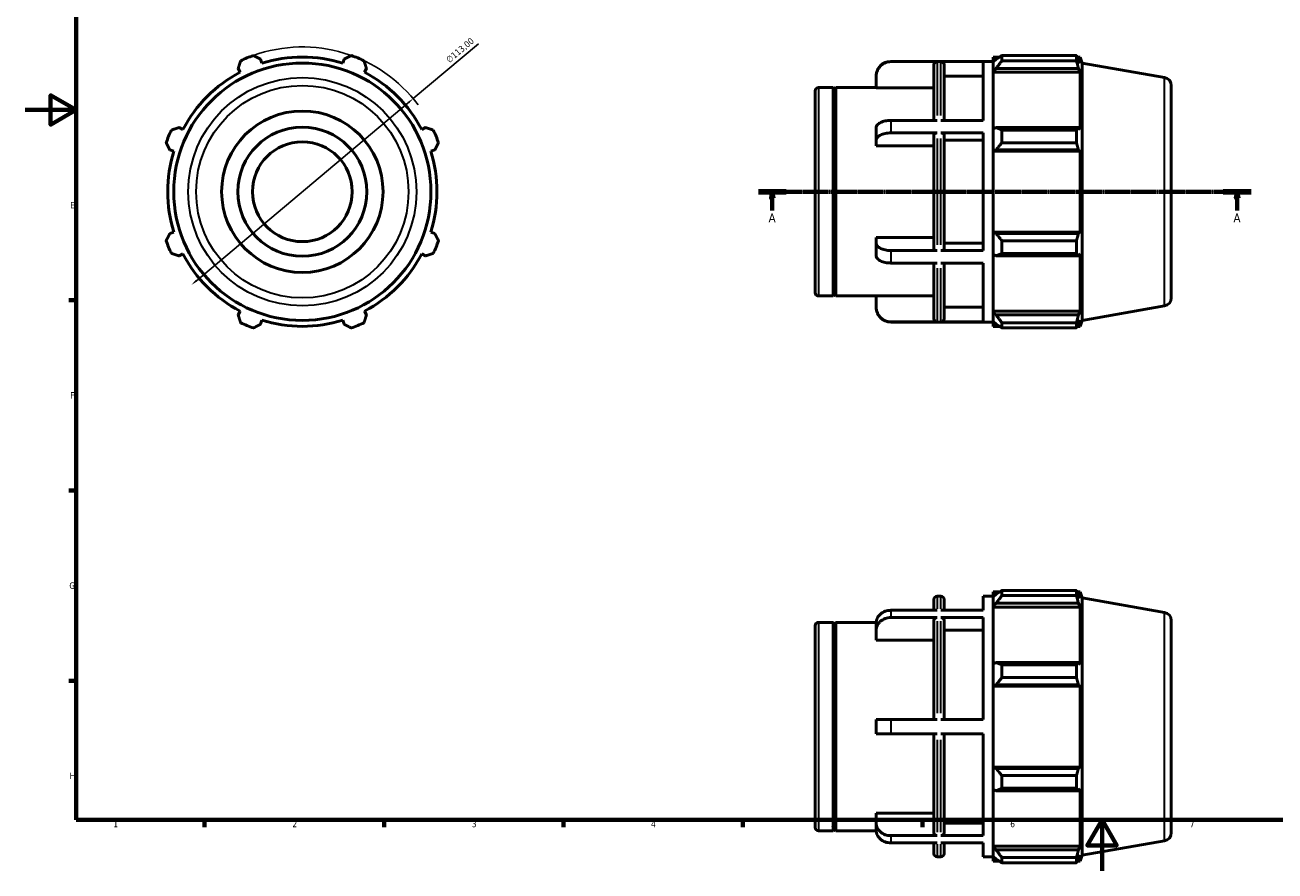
# Model space of a CAD drawing. Header units: millimetres. Extents: x 0 to 931, y 0 to 658.
# Tile 1 of 4: x 0 to 488, y 0 to 330. Entities that reach past the tile are written whole.
import ezdxf

# ---------------------------------------------------------------- set-up
doc = ezdxf.new("R2010")
doc.units = ezdxf.units.MM
doc.linetypes.add('CHAIN', pattern=[0.7087, 0.4724, -0.0591, 0.1181, -0.0591])
for name, color, linetype, lineweight in [('Border (ISO)', 7, 'Continuous', 70), ('Dimension (ISO)', 7, 'Continuous', 25), ('Section Line (ISO)', 7, 'CHAIN', 70), ('Visible (ISO)', 7, 'Continuous', 50), ('Visible Narrow (ISO)', 7, 'Continuous', 35)]:
    doc.layers.add(name, color=color, linetype=linetype, lineweight=lineweight)
doc.styles.add('Label Text (ISO)', font='tahoma.ttf')
doc.styles.add('Note Text (ISO)', font='tahoma.ttf')
doc.dimstyles.new('Default (ISO)', dxfattribs={"dimtxt": 2.5, "dimasz": 2.5, "dimexe": 3.175, "dimexo": 0, "dimgap": 0.762, "dimtad": 1, "dimrnd": 1e-08, "dimzin": 0, "dimtxsty": 'Note Text (ISO)', "dimcen": 0.09, "dimdle": 10, "dimclrd": 256, "dimclre": 256, "dimclrt": 232, "dimazin": 0, "dimtfac": 1.40208, "dimtmove": 0, "dimatfit": 3, "dimfxl": 1, "dimtolj": 1, "dimtzin": 0, "dimlwd": -1, "dimlwe": -1, "dimarcsym": 0})

# ---------------------------------------------------------------- blocks, each defined once
blk = doc.blocks.new('Borders Default Border')
at = {"layer": 'Border (ISO)'}
for p, q in [((20, 222.75), (17.1, 222.75)), ((20, 148.5), (17.1, 148.5)), ((20, 74.25), (17.1, 74.25)), ((70.08, 20), (70.08, 17.1)), ((140.17, 20), (140.17, 17.1)), ((210.25, 20), (210.25, 17.1)), ((280.33, 20), (280.33, 17.1)), ((350.42, 20), (350.42, 17.1))]:
    blk.add_line(p, q, dxfattribs=at)
at = {"layer": 'Border (ISO)', "flags": 128}
for points in [[(20, 20), (20, 574), (821, 574), (821, 20), (20, 20)], [(0, 297), (20, 297), (10, 302.77), (10, 291.23), (20, 297)], [(420.5, 0), (420.5, 20), (414.73, 10), (426.27, 10), (420.5, 20)]]:
    blk.add_lwpolyline(points, dxfattribs=at)
at = {"layer": 'Border (ISO)', "color": 232, "true_color": 0xca0064, "char_height": 2.5, "attachment_point": 7, "style": 'Note Text (ISO)'}
for s, insert in [('E', (17.64, 258.63)), ('F', (17.7, 184.38)), ('G', (17.31, 110.08)), ('H', (17.44, 35.88)), ('1', (34.48, 17.1)), ('2', (104.37, 17.1)), ('3', (174.43, 17.05)), ('4', (244.42, 17.1)), ('5', (314.64, 17.05)), ('6', (384.66, 17.05)), ('7', (454.77, 17.1))]:
    blk.add_mtext(s, dxfattribs=dict(at, insert=insert))
blk = doc.blocks.new('2dTransSection0')
at = {"layer": 'Section Line (ISO)', "linetype": 'CHAIN'}
blk.add_line((286.33, 265.11), (478.73, 265.11), dxfattribs=at)
at = {"layer": 'Section Line (ISO)', "linetype": 'Continuous', "lineweight": 140}
for p, q in [((286.33, 265.11), (297.23, 265.11)), ((467.83, 265.11), (478.73, 265.11))]:
    blk.add_line(p, q, dxfattribs=at)
at = {"layer": 'Section Line (ISO)', "linetype": 'Continuous'}
for p, q in [((291.78, 265.11), (291.28, 262.61)), ((291.78, 262.61), (291.78, 265.11)), ((292.28, 262.61), (291.78, 265.11)), ((473.28, 265.11), (472.78, 262.61)), ((473.28, 262.61), (473.28, 265.11)), ((473.78, 262.61), (473.28, 265.11)), ((291.28, 262.61), (292.28, 262.61)), ((291.78, 257.71), (291.78, 262.61)), ((472.78, 262.61), (473.78, 262.61)), ((473.28, 257.71), (473.28, 262.61))]:
    blk.add_line(p, q, dxfattribs=at)
at = {"layer": 'Section Line (ISO)', "linetype": 'Continuous', "flags": 128}
for points in [[(292.28, 262.61), (291.78, 265.11), (291.28, 262.61), (292.28, 262.61)], [(473.78, 262.61), (473.28, 265.11), (472.78, 262.61), (473.78, 262.61)]]:
    blk.add_lwpolyline(points, dxfattribs=at)
at = {"layer": 'Section Line (ISO)'}
for points in [[(292.28, 262.61), (291.78, 265.11), (291.28, 262.61), (292.28, 262.61)], [(473.78, 262.61), (473.28, 265.11), (472.78, 262.61), (473.78, 262.61)]]:
    blk.add_solid(points, dxfattribs=at)
at = {"layer": 'Section Line (ISO)', "char_height": 3.5, "attachment_point": 7, "style": 'Label Text (ISO)'}
for insert in [(290.29, 253.11), (471.79, 253.11)]:
    blk.add_mtext('A', dxfattribs=dict(at, insert=insert))
blk = doc.blocks.new('*D7')
at = {"layer": 'Defpoints', "color": 0, "transparency": 16777216}
for p in [(151.55, 301.44), (65.01, 228.77)]:
    blk.add_point(p, dxfattribs=at)
at = {"layer": 'Dimension (ISO)', "transparency": 16777216}
for p, q in [((151.55, 301.44), (177.07, 322.87)), ((66.93, 230.38), (149.64, 299.83))]:
    blk.add_line(p, q, dxfattribs=at)
blk.add_arc((108.28, 265.11), 56.5, 36.8005, 109.792, dxfattribs=at)
for points in [[(149.37, 300.15), (149.9, 299.51), (151.55, 301.44)], [(66.66, 230.7), (67.2, 230.06), (65.01, 228.77)]]:
    blk.add_solid(points, dxfattribs=at)
at = {"layer": 'Dimension (ISO)', "color": 232, "true_color": 0xca0064, "transparency": 16777216, "insert": (164.08, 317.15), "char_height": 2.5, "attachment_point": 1, "rotation": 40.0203, "style": 'Note Text (ISO)'}
blk.add_mtext('\\A1;∅113,00', dxfattribs=at)

msp = doc.modelspace()

# ---------------------------------------------------------------- linework, layer by layer
at = {"layer": 'Visible (ISO)'}
for p, q in [((378.0312, 317.6515), (378.0312, 315.7584)), ((378.0312, 317.6515), (380.4365, 317.6515)), ((381.4212, 318.269), (381.4212, 316.2259)), ((381.4212, 318.269), (410.4982, 318.269)), ((410.4982, 316.2259), (410.4982, 318.269)), ((410.8566, 317.6515), (411.9377, 317.6515)), ((412.7812, 315.3339), (411.9377, 317.6515)), ((411.9377, 315.2196), (411.9377, 317.6515)), ((83.2361, 313.218), (84.0187, 311.7145)), ((92.4807, 315.2196), (91.971, 316.8361)), ((124.5916, 316.8361), (124.0819, 315.2196)), ((132.5439, 311.7145), (133.3266, 313.218)), ((338.0098, 315.9565), (378.0312, 315.9565)), ((356.1246, 315.878), (338.0098, 315.878)), ((354.8646, 292.9388), (354.8646, 314.616)), ((374.0598, 315.878), (357.576, 315.878)), ((358.836, 314.616), (358.836, 292.9388)), ((374.0598, 292.9388), (374.0598, 315.878)), ((379.1612, 316.8361), (378.0312, 315.7584)), ((378.0312, 312.2157), (378.0312, 315.7584)), ((378.0312, 312.2157), (379.1612, 313.218)), ((379.1612, 313.218), (411.3207, 313.218)), ((410.4982, 316.2259), (381.4212, 316.2259)), ((411.9377, 315.2196), (411.3207, 316.8361)), ((411.3207, 313.218), (411.9377, 311.7145)), ((412.7812, 214.8792), (412.7812, 315.3339)), ((444.9282, 309.6655), (412.7812, 315.3339)), ((332.3598, 310.2182), (332.3598, 310.3065)), ((332.3598, 305.6883), (332.3598, 310.2182)), ((374.0598, 310.2182), (358.836, 310.2182)), ((378.0312, 311.7145), (378.0312, 312.2157)), ((378.0312, 311.7145), (378.0312, 289.63)), ((378.0312, 311.7145), (411.9377, 311.7145)), ((411.9377, 289.3691), (411.9377, 311.7145)), ((308.5312, 225.6865), (308.5312, 304.5265)), ((309.7912, 305.7865), (315.5312, 305.7865)), ((315.5312, 224.4265), (315.5312, 305.7865)), ((316.0312, 305.2865), (315.5312, 305.7865)), ((316.0312, 305.2865), (316.5312, 305.7865)), ((316.0312, 224.9265), (316.0312, 305.2865)), ((316.5312, 224.4265), (316.5312, 305.7865)), ((316.5312, 305.7865), (332.3598, 305.7865)), ((354.8646, 305.6883), (332.3598, 305.6883)), ((447.5312, 306.5634), (447.5312, 223.6497)), ((356.1246, 292.9388), (338.0098, 292.9388)), ((374.0598, 292.9388), (357.576, 292.9388)), ((61.6733, 289.3691), (60.1699, 290.1518)), ((156.3928, 290.1518), (154.8893, 289.3691)), ((332.3598, 285.2158), (332.3598, 290.1089)), ((356.1246, 288.0457), (338.0098, 288.0457)), ((374.0598, 288.0457), (357.576, 288.0457)), ((374.0598, 242.1673), (374.0598, 288.0457)), ((379.1612, 290.1518), (378.0312, 289.63)), ((378.0312, 281.077), (378.0312, 289.63)), ((411.3207, 290.1518), (379.1612, 290.1518)), ((381.4212, 289.1702), (381.4212, 284.2378)), ((381.4212, 289.1702), (410.4982, 289.1702)), ((410.4982, 284.2378), (410.4982, 289.1702)), ((411.9377, 289.3691), (411.3207, 290.1518)), ((332.3598, 282.9509), (332.3598, 285.2158)), ((354.8646, 242.7983), (354.8646, 287.4147)), ((358.836, 287.4147), (358.836, 242.7983)), ((374.0598, 285.2158), (358.836, 285.2158)), ((410.4982, 284.2378), (381.4212, 284.2378)), ((56.5517, 281.4168), (58.1683, 280.9071)), ((158.3944, 280.9071), (160.0109, 281.4168)), ((354.8646, 282.9509), (332.3598, 282.9509)), ((378.0312, 281.077), (379.1612, 281.4168)), ((378.0312, 280.9071), (378.0312, 281.077)), ((378.0312, 280.9071), (378.0312, 249.3059)), ((378.0312, 280.9071), (411.9377, 280.9071)), ((379.1612, 281.4168), (411.3207, 281.4168)), ((411.3207, 281.4168), (411.9377, 280.9071)), ((411.9377, 249.3059), (411.9377, 280.9071)), ((58.1683, 249.3059), (56.5517, 248.7962)), ((160.0109, 248.7962), (158.3944, 249.3059)), ((378.0312, 249.136), (378.0312, 249.3059)), ((378.0312, 249.3059), (411.9377, 249.3059)), ((379.1612, 248.7962), (378.0312, 249.136)), ((378.0312, 240.5831), (378.0312, 249.136)), ((411.9377, 249.3059), (411.3207, 248.7962)), ((332.3598, 244.9972), (332.3598, 247.2622)), ((332.3598, 247.2622), (354.8646, 247.2622)), ((332.3598, 240.1042), (332.3598, 244.9972)), ((358.836, 244.9972), (374.0598, 244.9972)), ((411.3207, 248.7962), (379.1612, 248.7962)), ((381.4212, 245.9753), (381.4212, 241.0428)), ((381.4212, 245.9753), (410.4982, 245.9753)), ((410.4982, 241.0428), (410.4982, 245.9753)), ((60.1699, 240.0613), (61.6733, 240.8439)), ((154.8893, 240.8439), (156.3928, 240.0613)), ((356.1246, 242.1673), (338.0098, 242.1673)), ((374.0598, 242.1673), (357.576, 242.1673)), ((378.0312, 240.5831), (379.1612, 240.0613)), ((378.0312, 240.5831), (378.0312, 218.4985)), ((379.1612, 240.0613), (411.3207, 240.0613)), ((410.4982, 241.0428), (381.4212, 241.0428)), ((411.3207, 240.0613), (411.9377, 240.8439)), ((411.9377, 218.4985), (411.9377, 240.8439)), ((356.1246, 237.2743), (338.0098, 237.2743)), ((354.8646, 215.5971), (354.8646, 237.2743)), ((374.0598, 237.2743), (357.576, 237.2743)), ((358.836, 237.2743), (358.836, 215.5971)), ((374.0598, 214.3351), (374.0598, 237.2743)), ((316.0312, 224.9265), (315.5312, 224.4265)), ((316.0312, 224.9265), (316.5312, 224.4265)), ((332.3598, 219.9949), (332.3598, 224.5247)), ((332.3598, 224.5247), (354.8646, 224.5247)), ((309.7912, 224.4265), (315.5312, 224.4265)), ((316.5312, 224.4265), (332.3598, 224.4265)), ((332.3598, 219.9065), (332.3598, 219.9949)), ((358.836, 219.9949), (374.0598, 219.9949)), ((444.9282, 220.5475), (412.7812, 214.8792)), ((84.0187, 218.4985), (83.2361, 216.9951)), ((91.971, 213.3769), (92.4807, 214.9935)), ((124.0819, 214.9935), (124.5916, 213.3769)), ((133.3266, 216.9951), (132.5439, 218.4985)), ((378.0312, 217.9974), (378.0312, 218.4985)), ((378.0312, 218.4985), (411.9377, 218.4985)), ((378.0312, 214.4546), (378.0312, 217.9974)), ((379.1612, 216.9951), (378.0312, 217.9974)), ((411.3207, 216.9951), (379.1612, 216.9951)), ((411.9377, 218.4985), (411.3207, 216.9951)), ((411.3207, 213.3769), (411.9377, 214.9935)), ((411.9377, 212.5615), (411.9377, 214.9935)), ((412.7812, 214.8792), (411.9377, 212.5615)), ((356.1246, 214.3351), (338.0098, 214.3351)), ((338.0098, 214.2565), (378.0312, 214.2565)), ((374.0598, 214.3351), (357.576, 214.3351)), ((378.0312, 214.4546), (379.1612, 213.3769)), ((378.0312, 214.4546), (378.0312, 212.5615)), ((378.0312, 212.5615), (380.4365, 212.5615)), ((381.4212, 213.9872), (381.4212, 211.9441)), ((381.4212, 213.9872), (410.4982, 213.9872)), ((410.4982, 211.9441), (381.4212, 211.9441)), ((410.4982, 211.9441), (410.4982, 213.9872)), ((410.8566, 212.5615), (411.9377, 212.5615)), ((378.0312, 108.8946), (378.0312, 107.0015)), ((378.0312, 108.8946), (380.4365, 108.8946)), ((379.1612, 108.0792), (378.0312, 107.0015)), ((381.4212, 109.5121), (381.4212, 107.469)), ((381.4212, 109.5121), (410.4982, 109.5121)), ((410.4982, 107.469), (381.4212, 107.469)), ((410.4982, 107.469), (410.4982, 109.5121)), ((410.8566, 108.8946), (411.9377, 108.8946)), ((411.9377, 106.4627), (411.3207, 108.0792)), ((412.7812, 106.577), (411.9377, 108.8946)), ((411.9377, 106.4627), (411.9377, 108.8946)), ((354.8646, 101.7315), (354.8646, 105.9396)), ((356.1246, 107.1996), (357.576, 107.1996)), ((358.836, 105.9396), (358.836, 101.7315)), ((374.0598, 101.7315), (374.0598, 107.1996)), ((374.0598, 107.1996), (378.0312, 107.1996)), ((378.0312, 103.4588), (378.0312, 107.0015)), ((378.0312, 103.4588), (379.1612, 104.4611)), ((378.0312, 102.9576), (378.0312, 103.4588)), ((378.0312, 102.9576), (378.0312, 80.8731)), ((378.0312, 102.9576), (411.9377, 102.9576)), ((379.1612, 104.4611), (411.3207, 104.4611)), ((411.3207, 104.4611), (411.9377, 102.9576)), ((411.9377, 80.6122), (411.9377, 102.9576)), ((412.7812, 6.1223), (412.7812, 106.577)), ((444.9282, 100.9086), (412.7812, 106.577)), ((356.1246, 101.7315), (338.0098, 101.7315)), ((356.1246, 98.9065), (338.0098, 98.9065)), ((354.8646, 59.1746), (354.8646, 97.8136)), ((374.0598, 101.7315), (357.576, 101.7315)), ((374.0598, 98.9065), (357.576, 98.9065)), ((358.836, 97.8136), (358.836, 59.1746)), ((374.0598, 59.1746), (374.0598, 98.9065)), ((447.5312, 97.8065), (447.5312, 14.8928)), ((308.5312, 16.9296), (308.5312, 95.7696)), ((309.7912, 97.0296), (315.5312, 97.0296)), ((315.5312, 15.6696), (315.5312, 97.0296)), ((316.0312, 96.5296), (315.5312, 97.0296)), ((316.0312, 96.5296), (316.5312, 97.0296)), ((316.0312, 16.1696), (316.0312, 96.5296)), ((316.5312, 15.6696), (316.5312, 97.0296)), ((316.5312, 97.0296), (332.3645, 97.0296)), ((332.3598, 94.005), (332.3598, 96.83)), ((332.3598, 90.082), (332.3598, 94.005)), ((374.0598, 94.005), (358.836, 94.005)), ((354.8646, 90.082), (332.3598, 90.082)), ((379.1612, 81.3949), (378.0312, 80.8731)), ((378.0312, 72.3201), (378.0312, 80.8731)), ((411.3207, 81.3949), (379.1612, 81.3949)), ((381.4212, 80.4133), (381.4212, 75.4809)), ((381.4212, 80.4133), (410.4982, 80.4133)), ((410.4982, 75.4809), (410.4982, 80.4133)), ((411.9377, 80.6122), (411.3207, 81.3949)), ((410.4982, 75.4809), (381.4212, 75.4809)), ((378.0312, 72.3201), (379.1612, 72.6599)), ((378.0312, 72.1502), (378.0312, 72.3201)), ((378.0312, 72.1502), (378.0312, 40.549)), ((378.0312, 72.1502), (411.9377, 72.1502)), ((379.1612, 72.6599), (411.3207, 72.6599)), ((411.3207, 72.6599), (411.9377, 72.1502)), ((411.9377, 40.549), (411.9377, 72.1502)), ((332.3598, 53.5246), (332.3598, 59.1746)), ((356.1246, 59.1746), (338.0098, 59.1746)), ((357.576, 59.1746), (374.0598, 59.1746)), ((356.1246, 53.5246), (338.0098, 53.5246)), ((354.8646, 14.8857), (354.8646, 53.5246)), ((374.0598, 53.5246), (357.576, 53.5246)), ((358.836, 53.5246), (358.836, 14.8857)), ((374.0598, 13.7928), (374.0598, 53.5246)), ((378.0312, 40.3791), (378.0312, 40.549)), ((378.0312, 40.549), (411.9377, 40.549)), ((378.0312, 31.8262), (378.0312, 40.3791)), ((379.1612, 40.0394), (378.0312, 40.3791)), ((411.3207, 40.0394), (379.1612, 40.0394)), ((411.9377, 40.549), (411.3207, 40.0394)), ((381.4212, 37.2184), (381.4212, 32.286)), ((381.4212, 37.2184), (410.4982, 37.2184)), ((410.4982, 32.286), (410.4982, 37.2184)), ((378.0312, 31.8262), (378.0312, 9.7416)), ((378.0312, 31.8262), (379.1612, 31.3044)), ((379.1612, 31.3044), (411.3207, 31.3044)), ((410.4982, 32.286), (381.4212, 32.286)), ((411.3207, 31.3044), (411.9377, 32.0871)), ((411.9377, 9.7416), (411.9377, 32.0871)), ((332.3598, 18.6943), (332.3598, 22.6173)), ((332.3598, 22.6173), (354.8646, 22.6173)), ((309.7912, 15.6696), (315.5312, 15.6696)), ((316.0312, 16.1696), (315.5312, 15.6696)), ((316.0312, 16.1696), (316.5312, 15.6696)), ((316.5312, 15.6696), (332.3645, 15.6696)), ((332.3598, 15.8693), (332.3598, 18.6943)), ((358.836, 18.6943), (374.0598, 18.6943)), ((356.1246, 13.7928), (338.0098, 13.7928)), ((356.1246, 10.9678), (338.0098, 10.9678)), ((354.8646, 6.7596), (354.8646, 10.9678)), ((374.0598, 13.7928), (357.576, 13.7928)), ((374.0598, 10.9678), (357.576, 10.9678)), ((358.836, 10.9678), (358.836, 6.7596)), ((374.0598, 5.4996), (374.0598, 10.9678)), ((444.9282, 11.7907), (412.7812, 6.1223)), ((356.1246, 5.4996), (357.576, 5.4996)), ((374.0598, 5.4996), (378.0312, 5.4996)), ((378.0312, 9.2405), (378.0312, 9.7416)), ((378.0312, 9.7416), (411.9377, 9.7416)), ((378.0312, 5.6977), (378.0312, 9.2405)), ((379.1612, 8.2382), (378.0312, 9.2405)), ((378.0312, 5.6977), (378.0312, 3.8046)), ((378.0312, 5.6977), (379.1612, 4.62)), ((411.3207, 8.2382), (379.1612, 8.2382)), ((381.4212, 5.2303), (381.4212, 3.1872)), ((381.4212, 5.2303), (410.4982, 5.2303)), ((410.4982, 3.1872), (410.4982, 5.2303)), ((411.9377, 9.7416), (411.3207, 8.2382)), ((411.3207, 4.62), (411.9377, 6.2366)), ((411.9377, 3.8046), (411.9377, 6.2366)), ((412.7812, 6.1223), (411.9377, 3.8046)), ((378.0312, 3.8046), (380.4365, 3.8046)), ((410.4982, 3.1872), (381.4212, 3.1872)), ((410.8566, 3.8046), (411.9377, 3.8046))]:
    msp.add_line(p, q, dxfattribs=at)
for radius in [50.2274, 31.5, 25.2, 19.476]:
    msp.add_circle((108.2813, 265.1065), radius, dxfattribs=at)
for centre, radius, start, end in [((108.2813, 265.1065), 56.5, 109.791984, 115.208016), ((108.2813, 265.1065), 52.545, 72.5, 107.5), ((108.2813, 265.1065), 56.5, 64.791984, 70.208016), ((338.0098, 310.3065), 5.65, 90, 180), ((108.2813, 265.1065), 52.545, 117.5, 152.5), ((108.2813, 265.1065), 52.545, 27.5, 62.5), ((444.3812, 306.5634), 3.15, 0, 80), ((309.7912, 304.5265), 1.26, 90, 180), ((108.2813, 265.1065), 56.5, 154.791984, 160.208016), ((108.2813, 265.1065), 56.5, 19.791984, 25.208016), ((108.2813, 265.1065), 52.545, 162.5, 197.5), ((108.2813, 265.1065), 52.545, 342.5, 17.5), ((108.2813, 265.1065), 56.5, 199.791984, 205.208016), ((108.2813, 265.1065), 56.5, 334.791984, 340.208016), ((108.2813, 265.1065), 52.545, 207.5, 242.5), ((108.2813, 265.1065), 52.545, 297.5, 332.5), ((309.7912, 225.6865), 1.26, 180, 270), ((338.0098, 219.9065), 5.65, 180, 270), ((444.3812, 223.6497), 3.15, 280, 0), ((108.2813, 265.1065), 52.545, 252.5, 287.5), ((108.2813, 265.1065), 56.5, 244.791984, 250.208016), ((108.2813, 265.1065), 56.5, 289.791984, 295.208016), ((356.1246, 105.9396), 1.26, 90, 180), ((357.576, 105.9396), 1.26, 0, 90), ((444.3812, 97.8065), 3.15, 0, 80), ((309.7912, 95.7696), 1.26, 90, 180), ((309.7912, 16.9296), 1.26, 180, 270), ((444.3812, 14.8928), 3.15, 280, 0), ((356.1246, 6.7596), 1.26, 180, 270), ((357.576, 6.7596), 1.26, 270, 0)]:
    msp.add_arc(centre, radius, start, end, dxfattribs=at)
for points, weights in [([(89.1501, 318.269), (90.5893, 317.5379), (91.971, 316.8361)], [1, 1.00122950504, 1.00164218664]), ([(124.5916, 316.8361), (125.9733, 317.5379), (127.4126, 318.269)], [1.00164218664, 1.00122950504, 1]), ([(381.4212, 318.269), (380.246, 317.5379), (379.1612, 316.8361)], [1.0113053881, 1.00822893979, 1.00434130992]), ([(410.4982, 318.269), (410.9259, 317.5379), (411.3207, 316.8361)], [1, 1.00122950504, 1.00164218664]), ([(83.2361, 313.218), (83.7168, 314.6912), (84.2176, 316.2259)], [1.00164218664, 1.00122950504, 1]), ([(132.345, 316.2259), (132.8458, 314.6912), (133.3266, 313.218)], [1, 1.00122950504, 1.00164218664]), ([(379.1612, 313.218), (380.246, 314.6912), (381.4212, 316.2259)], [1.00434130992, 1.00822893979, 1.0113053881]), ([(411.3207, 313.218), (410.9259, 314.6912), (410.4982, 316.2259)], [1.00164218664, 1.00122950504, 1]), ([(57.162, 289.1702), (58.6966, 289.671), (60.1699, 290.1518)], [1, 1.00122950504, 1.00164218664]), ([(156.3928, 290.1518), (157.866, 289.671), (159.4007, 289.1702)], [1.00164218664, 1.00122950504, 1]), ([(381.4212, 289.1702), (380.246, 289.671), (379.1612, 290.1518)], [1.0113053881, 1.00822893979, 1.00434130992]), ([(410.4982, 289.1702), (410.9259, 289.671), (411.3207, 290.1518)], [1, 1.00122950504, 1.00164218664]), ([(56.5517, 281.4168), (55.8499, 282.7985), (55.1189, 284.2378)], [1.00164218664, 1.00122950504, 1]), ([(161.4438, 284.2378), (160.7127, 282.7985), (160.0109, 281.4168)], [1, 1.00122950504, 1.00164218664]), ([(379.1612, 281.4168), (380.246, 282.7985), (381.4212, 284.2378)], [1.00434130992, 1.00822893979, 1.0113053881]), ([(411.3207, 281.4168), (410.9259, 282.7985), (410.4982, 284.2378)], [1.00164218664, 1.00122950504, 1]), ([(55.1189, 245.9753), (55.8499, 247.4145), (56.5517, 248.7962)], [1, 1.00122950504, 1.00164218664]), ([(160.0109, 248.7962), (160.7127, 247.4145), (161.4438, 245.9753)], [1.00164218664, 1.00122950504, 1]), ([(381.4212, 245.9753), (380.246, 247.4145), (379.1612, 248.7962)], [1.0113053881, 1.00822893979, 1.00434130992]), ([(410.4982, 245.9753), (410.9259, 247.4145), (411.3207, 248.7962)], [1, 1.00122950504, 1.00164218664]), ([(60.1699, 240.0613), (58.6966, 240.542), (57.162, 241.0428)], [1.00164218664, 1.00122950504, 1]), ([(159.4007, 241.0428), (157.866, 240.542), (156.3928, 240.0613)], [1, 1.00122950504, 1.00164218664]), ([(379.1612, 240.0613), (380.246, 240.542), (381.4212, 241.0428)], [1.00434130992, 1.00822893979, 1.0113053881]), ([(411.3207, 240.0613), (410.9259, 240.542), (410.4982, 241.0428)], [1.00164218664, 1.00122950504, 1]), ([(84.2176, 213.9872), (83.7168, 215.5218), (83.2361, 216.9951)], [1, 1.00122950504, 1.00164218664]), ([(133.3266, 216.9951), (132.8458, 215.5218), (132.345, 213.9872)], [1.00164218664, 1.00122950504, 1]), ([(381.4212, 213.9872), (380.246, 215.5218), (379.1612, 216.9951)], [1.0113053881, 1.00822893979, 1.00434130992]), ([(410.4982, 213.9872), (410.9259, 215.5218), (411.3207, 216.9951)], [1, 1.00122950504, 1.00164218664]), ([(91.971, 213.3769), (90.5893, 212.6751), (89.1501, 211.9441)], [1.00164218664, 1.00122950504, 1]), ([(127.4126, 211.9441), (125.9733, 212.6751), (124.5916, 213.3769)], [1, 1.00122950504, 1.00164218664]), ([(379.1612, 213.3769), (380.246, 212.6751), (381.4212, 211.9441)], [1.00434130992, 1.00822893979, 1.0113053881]), ([(411.3207, 213.3769), (410.9259, 212.6751), (410.4982, 211.9441)], [1.00164218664, 1.00122950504, 1]), ([(381.4212, 109.5121), (380.246, 108.781), (379.1612, 108.0792)], [1.0113053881, 1.00822893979, 1.00434130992]), ([(379.1612, 104.4611), (380.246, 105.9344), (381.4212, 107.469)], [1.00434130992, 1.00822893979, 1.0113053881]), ([(410.4982, 109.5121), (410.9259, 108.781), (411.3207, 108.0792)], [1, 1.00122950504, 1.00164218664]), ([(411.3207, 104.4611), (410.9259, 105.9344), (410.4982, 107.469)], [1.00164218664, 1.00122950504, 1]), ([(381.4212, 80.4133), (380.246, 80.9141), (379.1612, 81.3949)], [1.0113053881, 1.00822893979, 1.00434130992]), ([(410.4982, 80.4133), (410.9259, 80.9141), (411.3207, 81.3949)], [1, 1.00122950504, 1.00164218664]), ([(379.1612, 72.6599), (380.246, 74.0416), (381.4212, 75.4809)], [1.00434130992, 1.00822893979, 1.0113053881]), ([(411.3207, 72.6599), (410.9259, 74.0416), (410.4982, 75.4809)], [1.00164218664, 1.00122950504, 1]), ([(381.4212, 37.2184), (380.246, 38.6577), (379.1612, 40.0394)], [1.0113053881, 1.00822893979, 1.00434130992]), ([(410.4982, 37.2184), (410.9259, 38.6577), (411.3207, 40.0394)], [1, 1.00122950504, 1.00164218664]), ([(379.1612, 31.3044), (380.246, 31.7852), (381.4212, 32.286)], [1.00434130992, 1.00822893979, 1.0113053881]), ([(411.3207, 31.3044), (410.9259, 31.7852), (410.4982, 32.286)], [1.00164218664, 1.00122950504, 1]), ([(381.4212, 5.2303), (380.246, 6.7649), (379.1612, 8.2382)], [1.0113053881, 1.00822893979, 1.00434130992]), ([(410.4982, 5.2303), (410.9259, 6.7649), (411.3207, 8.2382)], [1, 1.00122950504, 1.00164218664]), ([(379.1612, 4.62), (380.246, 3.9182), (381.4212, 3.1872)], [1.00434130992, 1.00822893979, 1.0113053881]), ([(411.3207, 4.62), (410.9259, 3.9182), (410.4982, 3.1872)], [1.00164218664, 1.00122950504, 1])]:
    msp.add_rational_spline(points, weights, degree=2, dxfattribs=at)
for points, knots in [([(332.3598, 310.2182), (332.3598, 310.5677), (332.3942, 310.9494), (332.5427, 311.697), (332.6568, 312.0629), (332.924, 312.7084), (333.1015, 313.0475), (333.5242, 313.6808), (333.7693, 313.9749), (334.2625, 314.4686), (334.556, 314.7137), (335.1881, 315.1365), (335.5267, 315.3142), (336.1708, 315.5812), (336.5355, 315.6952), (337.2808, 315.8436), (337.6613, 315.878), (338.0098, 315.878)], [-0.837484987, -0.837484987, -0.837484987, -0.837484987, -0.732633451, -0.732633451, -0.627781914, -0.627781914, -0.523048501, -0.523048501, -0.418315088, -0.418315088, -0.313694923, -0.313694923, -0.209074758, -0.209074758, -0.104537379, -0.104537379, 0, 0, 0, 0]), ([(354.8646, 314.616), (354.8646, 314.7718), (354.901, 314.9552), (355.0201, 315.2431), (355.1238, 315.3985), (355.3438, 315.6187), (355.499, 315.7225), (355.7862, 315.8416), (355.9691, 315.878), (356.1246, 315.878)], [0.560262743, 0.560262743, 0.560262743, 0.560262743, 0.607012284, 0.607012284, 0.653721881, 0.653721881, 0.700385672, 0.700385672, 0.747012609, 0.747012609, 0.747012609, 0.747012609]), ([(357.576, 315.878), (357.7314, 315.878), (357.9143, 315.8416), (358.2016, 315.7225), (358.3567, 315.6187), (358.5767, 315.3985), (358.6804, 315.2431), (358.7995, 314.9552), (358.836, 314.7718), (358.836, 314.616)], [0, 0, 0, 0, 0.046626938, 0.046626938, 0.093290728, 0.093290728, 0.140000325, 0.140000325, 0.186749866, 0.186749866, 0.186749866, 0.186749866]), ([(338.0098, 292.9388), (337.6613, 292.9388), (337.2808, 292.9216), (336.5355, 292.8474), (336.1708, 292.7904), (335.5267, 292.6569), (335.1881, 292.5681), (334.556, 292.3566), (334.2625, 292.2341), (333.7693, 291.9872), (333.5242, 291.8402), (333.1015, 291.5236), (332.924, 291.354), (332.6568, 291.0312), (332.5427, 290.8483), (332.3942, 290.4745), (332.3598, 290.2836), (332.3598, 290.1089)], [0, 0, 0, 0, 0.104537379, 0.104537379, 0.209074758, 0.209074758, 0.313694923, 0.313694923, 0.418315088, 0.418315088, 0.523048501, 0.523048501, 0.627781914, 0.627781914, 0.732633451, 0.732633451, 0.837484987, 0.837484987, 0.837484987, 0.837484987]), ([(332.3598, 285.2158), (332.3598, 285.3906), (332.3942, 285.5814), (332.5427, 285.9552), (332.6568, 286.1382), (332.924, 286.4609), (333.1015, 286.6305), (333.5242, 286.9471), (333.7693, 287.0942), (334.2625, 287.341), (334.556, 287.4636), (335.1881, 287.675), (335.5267, 287.7638), (336.1708, 287.8973), (336.5355, 287.9543), (337.2808, 288.0285), (337.6613, 288.0457), (338.0098, 288.0457)], [-0.837484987, -0.837484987, -0.837484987, -0.837484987, -0.732633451, -0.732633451, -0.627781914, -0.627781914, -0.523048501, -0.523048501, -0.418315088, -0.418315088, -0.313694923, -0.313694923, -0.209074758, -0.209074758, -0.104537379, -0.104537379, 0, 0, 0, 0]), ([(356.1246, 288.0457), (355.9691, 288.0457), (355.7862, 288.0275), (355.499, 287.968), (355.3438, 287.9161), (355.1238, 287.806), (355.0201, 287.7283), (354.901, 287.5844), (354.8646, 287.4927), (354.8646, 287.4147)], [0, 0, 0, 0, 0.046626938, 0.046626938, 0.093290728, 0.093290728, 0.140000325, 0.140000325, 0.186749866, 0.186749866, 0.186749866, 0.186749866]), ([(358.836, 287.4147), (358.836, 287.4927), (358.7995, 287.5844), (358.6804, 287.7283), (358.5767, 287.806), (358.3567, 287.9161), (358.2016, 287.968), (357.9143, 288.0275), (357.7314, 288.0457), (357.576, 288.0457)], [-0.186749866, -0.186749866, -0.186749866, -0.186749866, -0.140000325, -0.140000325, -0.093290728, -0.093290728, -0.046626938, -0.046626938, 0, 0, 0, 0]), ([(338.0098, 242.1673), (337.6613, 242.1673), (337.2808, 242.1845), (336.5355, 242.2587), (336.1708, 242.3157), (335.5267, 242.4492), (335.1881, 242.538), (334.556, 242.7495), (334.2625, 242.872), (333.7693, 243.1189), (333.5242, 243.2659), (333.1015, 243.5825), (332.924, 243.7521), (332.6568, 244.0749), (332.5427, 244.2578), (332.3942, 244.6316), (332.3598, 244.8225), (332.3598, 244.9972)], [0, 0, 0, 0, 0.104537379, 0.104537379, 0.209074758, 0.209074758, 0.313694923, 0.313694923, 0.418315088, 0.418315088, 0.523048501, 0.523048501, 0.627781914, 0.627781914, 0.732633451, 0.732633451, 0.837484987, 0.837484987, 0.837484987, 0.837484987]), ([(332.3598, 240.1042), (332.3598, 239.9294), (332.3942, 239.7386), (332.5427, 239.3648), (332.6568, 239.1818), (332.924, 238.8591), (333.1015, 238.6895), (333.5242, 238.3729), (333.7693, 238.2258), (334.2625, 237.979), (334.556, 237.8564), (335.1881, 237.645), (335.5267, 237.5562), (336.1708, 237.4227), (336.5355, 237.3657), (337.2808, 237.2915), (337.6613, 237.2743), (338.0098, 237.2743)], [-0.837484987, -0.837484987, -0.837484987, -0.837484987, -0.732633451, -0.732633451, -0.627781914, -0.627781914, -0.523048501, -0.523048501, -0.418315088, -0.418315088, -0.313694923, -0.313694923, -0.209074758, -0.209074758, -0.104537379, -0.104537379, 0, 0, 0, 0]), ([(354.8646, 242.7983), (354.8646, 242.7204), (354.901, 242.6287), (355.0201, 242.4848), (355.1238, 242.4071), (355.3438, 242.297), (355.499, 242.2451), (355.7862, 242.1855), (355.9691, 242.1673), (356.1246, 242.1673)], [-0.186749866, -0.186749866, -0.186749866, -0.186749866, -0.140000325, -0.140000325, -0.093290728, -0.093290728, -0.046626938, -0.046626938, 0, 0, 0, 0]), ([(357.576, 242.1673), (357.7314, 242.1673), (357.9143, 242.1855), (358.2016, 242.2451), (358.3567, 242.297), (358.5767, 242.4071), (358.6804, 242.4848), (358.7995, 242.6287), (358.836, 242.7204), (358.836, 242.7983)], [0, 0, 0, 0, 0.046626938, 0.046626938, 0.093290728, 0.093290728, 0.140000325, 0.140000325, 0.186749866, 0.186749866, 0.186749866, 0.186749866]), ([(338.0098, 214.3351), (337.6613, 214.3351), (337.2808, 214.3695), (336.5355, 214.5179), (336.1708, 214.6318), (335.5267, 214.8988), (335.1881, 215.0765), (334.556, 215.4993), (334.2625, 215.7445), (333.7693, 216.2382), (333.5242, 216.5323), (333.1015, 217.1655), (332.924, 217.5047), (332.6568, 218.1502), (332.5427, 218.5161), (332.3942, 219.2637), (332.3598, 219.6454), (332.3598, 219.9949)], [0, 0, 0, 0, 0.104537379, 0.104537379, 0.209074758, 0.209074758, 0.313694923, 0.313694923, 0.418315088, 0.418315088, 0.523048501, 0.523048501, 0.627781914, 0.627781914, 0.732633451, 0.732633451, 0.837484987, 0.837484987, 0.837484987, 0.837484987]), ([(354.8646, 215.5971), (354.8646, 215.4412), (354.901, 215.2578), (355.0201, 214.97), (355.1238, 214.8145), (355.3438, 214.5944), (355.499, 214.4906), (355.7862, 214.3715), (355.9691, 214.3351), (356.1246, 214.3351)], [-0.186749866, -0.186749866, -0.186749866, -0.186749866, -0.140000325, -0.140000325, -0.093290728, -0.093290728, -0.046626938, -0.046626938, 0, 0, 0, 0]), ([(357.576, 214.3351), (357.7314, 214.3351), (357.9143, 214.3715), (358.2016, 214.4906), (358.3567, 214.5944), (358.5767, 214.8145), (358.6804, 214.97), (358.7995, 215.2578), (358.836, 215.4412), (358.836, 215.5971)], [0, 0, 0, 0, 0.046626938, 0.046626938, 0.093290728, 0.093290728, 0.140000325, 0.140000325, 0.186749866, 0.186749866, 0.186749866, 0.186749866]), ([(338.0098, 101.7315), (337.6613, 101.7315), (337.2808, 101.7017), (336.5355, 101.5732), (336.1708, 101.4745), (335.5267, 101.2433), (335.1881, 101.0894), (334.556, 100.7232), (334.2625, 100.5109), (333.7693, 100.0834), (333.5242, 99.8287), (333.1015, 99.2803), (332.924, 98.9866), (332.6568, 98.4275), (332.5427, 98.1106), (332.3942, 97.4632), (332.3598, 97.1326), (332.3598, 96.83)], [0, 0, 0, 0, 0.104537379, 0.104537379, 0.209074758, 0.209074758, 0.313694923, 0.313694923, 0.418315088, 0.418315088, 0.523048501, 0.523048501, 0.627781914, 0.627781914, 0.732633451, 0.732633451, 0.837484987, 0.837484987, 0.837484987, 0.837484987]), ([(332.3598, 94.005), (332.3598, 94.3076), (332.3942, 94.6382), (332.5427, 95.2856), (332.6568, 95.6025), (332.924, 96.1616), (333.1015, 96.4553), (333.5242, 97.0037), (333.7693, 97.2584), (334.2625, 97.6859), (334.556, 97.8982), (335.1881, 98.2644), (335.5267, 98.4183), (336.1708, 98.6495), (336.5355, 98.7482), (337.2808, 98.8767), (337.6613, 98.9065), (338.0098, 98.9065)], [-0.837484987, -0.837484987, -0.837484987, -0.837484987, -0.732633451, -0.732633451, -0.627781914, -0.627781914, -0.523048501, -0.523048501, -0.418315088, -0.418315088, -0.313694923, -0.313694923, -0.209074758, -0.209074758, -0.104537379, -0.104537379, 0, 0, 0, 0]), ([(356.1246, 98.9065), (355.9691, 98.9065), (355.7862, 98.875), (355.499, 98.7718), (355.3438, 98.682), (355.1238, 98.4913), (355.0201, 98.3567), (354.901, 98.1074), (354.8646, 97.9485), (354.8646, 97.8136)], [0, 0, 0, 0, 0.046626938, 0.046626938, 0.093290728, 0.093290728, 0.140000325, 0.140000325, 0.186749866, 0.186749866, 0.186749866, 0.186749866]), ([(358.836, 97.8136), (358.836, 97.9485), (358.7995, 98.1074), (358.6804, 98.3567), (358.5767, 98.4913), (358.3567, 98.682), (358.2016, 98.7718), (357.9143, 98.875), (357.7314, 98.9065), (357.576, 98.9065)], [-0.186749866, -0.186749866, -0.186749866, -0.186749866, -0.140000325, -0.140000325, -0.093290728, -0.093290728, -0.046626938, -0.046626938, 0, 0, 0, 0]), ([(338.0098, 59.1746), (337.6613, 59.1746), (337.2808, 59.1746), (336.5355, 59.1746), (336.1708, 59.1746), (335.5267, 59.1746), (335.1881, 59.1746), (334.556, 59.1746), (334.2625, 59.1746), (333.7693, 59.1746), (333.5242, 59.1746), (333.1015, 59.1746), (332.924, 59.1746), (332.6568, 59.1746), (332.5427, 59.1746), (332.3942, 59.1746), (332.3598, 59.1746), (332.3598, 59.1746)], [0, 0, 0, 0, 0.104537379, 0.104537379, 0.209074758, 0.209074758, 0.313694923, 0.313694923, 0.418315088, 0.418315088, 0.523048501, 0.523048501, 0.627781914, 0.627781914, 0.732633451, 0.732633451, 0.837484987, 0.837484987, 0.837484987, 0.837484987]), ([(332.3598, 53.5246), (332.3598, 53.5246), (332.3942, 53.5246), (332.5427, 53.5246), (332.6568, 53.5246), (332.924, 53.5246), (333.1015, 53.5246), (333.5242, 53.5246), (333.7693, 53.5246), (334.2625, 53.5246), (334.556, 53.5246), (335.1881, 53.5246), (335.5267, 53.5246), (336.1708, 53.5246), (336.5355, 53.5246), (337.2808, 53.5246), (337.6613, 53.5246), (338.0098, 53.5246)], [-0.837484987, -0.837484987, -0.837484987, -0.837484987, -0.732633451, -0.732633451, -0.627781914, -0.627781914, -0.523048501, -0.523048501, -0.418315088, -0.418315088, -0.313694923, -0.313694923, -0.209074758, -0.209074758, -0.104537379, -0.104537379, 0, 0, 0, 0]), ([(338.0098, 13.7928), (337.6613, 13.7928), (337.2808, 13.8226), (336.5355, 13.9511), (336.1708, 14.0498), (335.5267, 14.281), (335.1881, 14.4349), (334.556, 14.801), (334.2625, 15.0133), (333.7693, 15.4409), (333.5242, 15.6956), (333.1015, 16.244), (332.924, 16.5377), (332.6568, 17.0968), (332.5427, 17.4136), (332.3942, 18.0611), (332.3598, 18.3916), (332.3598, 18.6943)], [0, 0, 0, 0, 0.104537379, 0.104537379, 0.209074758, 0.209074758, 0.313694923, 0.313694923, 0.418315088, 0.418315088, 0.523048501, 0.523048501, 0.627781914, 0.627781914, 0.732633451, 0.732633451, 0.837484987, 0.837484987, 0.837484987, 0.837484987]), ([(332.3598, 15.8693), (332.3598, 15.5666), (332.3942, 15.2361), (332.5427, 14.5886), (332.6568, 14.2718), (332.924, 13.7127), (333.1015, 13.419), (333.5242, 12.8706), (333.7693, 12.6159), (334.2625, 12.1883), (334.556, 11.976), (335.1881, 11.6099), (335.5267, 11.456), (336.1708, 11.2248), (336.5355, 11.1261), (337.2808, 10.9976), (337.6613, 10.9678), (338.0098, 10.9678)], [-0.837484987, -0.837484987, -0.837484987, -0.837484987, -0.732633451, -0.732633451, -0.627781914, -0.627781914, -0.523048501, -0.523048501, -0.418315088, -0.418315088, -0.313694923, -0.313694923, -0.209074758, -0.209074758, -0.104537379, -0.104537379, 0, 0, 0, 0]), ([(354.8646, 14.8857), (354.8646, 14.7507), (354.901, 14.5919), (355.0201, 14.3426), (355.1238, 14.208), (355.3438, 14.0173), (355.499, 13.9274), (355.7862, 13.8243), (355.9691, 13.7928), (356.1246, 13.7928)], [-0.186749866, -0.186749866, -0.186749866, -0.186749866, -0.140000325, -0.140000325, -0.093290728, -0.093290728, -0.046626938, -0.046626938, 0, 0, 0, 0]), ([(357.576, 13.7928), (357.7314, 13.7928), (357.9143, 13.8243), (358.2016, 13.9274), (358.3567, 14.0173), (358.5767, 14.208), (358.6804, 14.3426), (358.7995, 14.5919), (358.836, 14.7507), (358.836, 14.8857)], [0, 0, 0, 0, 0.046626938, 0.046626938, 0.093290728, 0.093290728, 0.140000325, 0.140000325, 0.186749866, 0.186749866, 0.186749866, 0.186749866])]:
    msp.add_open_spline(points, degree=3, knots=knots, dxfattribs=at)
at = {"layer": 'Visible Narrow (ISO)'}
for p, q in [((338.0098, 315.9563), (338.0098, 315.8856)), ((356.1246, 315.6902), (356.1246, 294.8993)), ((357.576, 294.8993), (357.576, 315.6902)), ((444.9282, 221.0961), (444.9282, 309.1169)), ((309.7912, 305.2857), (309.7912, 224.9274)), ((338.0098, 292.7018), (338.0098, 288.2976)), ((356.1246, 285.8975), (356.1246, 244.3156)), ((357.576, 244.3156), (357.576, 285.8975)), ((338.0098, 241.9154), (338.0098, 237.5112)), ((356.1246, 235.3137), (356.1246, 214.5228)), ((357.576, 214.5228), (357.576, 235.3137)), ((338.0098, 214.3274), (338.0098, 214.2567)), ((356.1246, 107.1857), (356.1246, 102.2558)), ((357.576, 102.2558), (357.576, 107.1857)), ((338.0098, 101.6033), (338.0098, 99.0606)), ((444.9282, 12.3392), (444.9282, 100.36)), ((309.7912, 96.5288), (309.7912, 16.1705)), ((356.1246, 97.5578), (356.1246, 61.5469)), ((357.576, 61.5469), (357.576, 97.5578)), ((338.0098, 58.8924), (338.0098, 53.8069)), ((356.1246, 51.1524), (356.1246, 15.1415)), ((357.576, 15.1415), (357.576, 51.1524)), ((338.0098, 13.6387), (338.0098, 11.096)), ((356.1246, 10.4434), (356.1246, 5.5136)), ((357.576, 5.5136), (357.576, 10.4434))]:
    msp.add_line(p, q, dxfattribs=at)
for radius in [44.559, 41.4568]:
    msp.add_circle((108.2813, 265.1065), radius, dxfattribs=at)

# ---------------------------------------------------------------- block references
msp.add_blockref('Borders Default Border', (0, 0))
at = {"layer": 'Section Line (ISO)'}
msp.add_blockref('2dTransSection0', (0, 0), dxfattribs=at)

# ---------------------------------------------------------------- dimensions: what is measured, and where the dimension line sits
at = {"layer": 'Dimension (ISO)'}
dim = msp.add_diameter_dim_2p(p1=(65.0127, 228.7737), p2=(151.55, 301.4393), dimstyle='Default (ISO)', override={"dimdec": 2, "dimlfac": 1, "dimtp": 0, "dimtm": 0, "dimtdec": 2, "dimatfit": 2}, dxfattribs=at)
dim.commit()
dim.dimension.update_dxf_attribs({"geometry": '*D7', "text_midpoint": (171.5625, 318.2439), "dimtype": 163})

doc.saveas('drawing.dxf')
